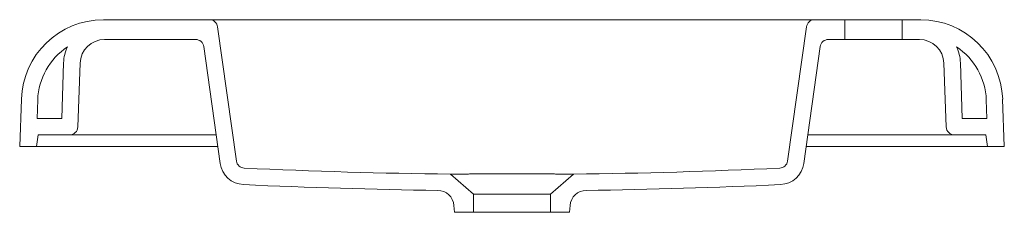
# Model space of a CAD drawing. Header units: millimetres. Extents: x 231.39 to 231.99, y 281.727 to 281.844.
import ezdxf

# ---------------------------------------------------------------- set-up
doc = ezdxf.new("R2010")
doc.units = ezdxf.units.MM
doc.layers.add('SANINDUSA', color=3, linetype='Continuous')

msp = doc.modelspace()

# ---------------------------------------------------------------- linework, layer by layer
at = {"layer": 'SANINDUSA', "linetype": 'Continuous', "lineweight": 15}
for p, q in [((231.44051, 281.84439), (231.50519, 281.84439)), ((231.50519, 281.84439), (231.51509, 281.84439)), ((231.86398, 281.84439), (231.51509, 281.84439)), ((231.86398, 281.84439), (231.87389, 281.84439)), ((231.87389, 281.84439), (231.89229, 281.84439)), ((231.89229, 281.83239), (231.89229, 281.84439)), ((231.89229, 281.84439), (231.92729, 281.84439)), ((231.92729, 281.84439), (231.92729, 281.83239)), ((231.92729, 281.84439), (231.93857, 281.84439)), ((231.52161, 281.75849), (231.51014, 281.84008)), ((231.86893, 281.84008), (231.85747, 281.75849)), ((231.44131, 281.83239), (231.49678, 281.83239)), ((231.8823, 281.83239), (231.89229, 281.83239)), ((231.89229, 281.83239), (231.92729, 281.83239)), ((231.92729, 281.83239), (231.93777, 281.83239)), ((231.50173, 281.82808), (231.51171, 281.7571)), ((231.86737, 281.7571), (231.87735, 281.82808)), ((231.41514, 281.78439), (231.41633, 281.81826)), ((231.42497, 281.77921), (231.42632, 281.81791)), ((231.95276, 281.81791), (231.95411, 281.77921)), ((231.96275, 281.81826), (231.96393, 281.78439)), ((231.38954, 281.76739), (231.39054, 281.79613)), ((231.98853, 281.79613), (231.98954, 281.76739)), ((231.40014, 281.78439), (231.40054, 281.79578)), ((231.97854, 281.79578), (231.97894, 281.78439)), ((231.40014, 281.78439), (231.41514, 281.78439)), ((231.96393, 281.78439), (231.97894, 281.78439)), ((231.39978, 281.76739), (231.40077, 281.77439)), ((231.40077, 281.77439), (231.41997, 281.77439)), ((231.41997, 281.77439), (231.42992, 281.77439)), ((231.42997, 281.77439), (231.43993, 281.77439)), ((231.43993, 281.77439), (231.50571, 281.77439)), ((231.87337, 281.77439), (231.93915, 281.77439)), ((231.93915, 281.77439), (231.94911, 281.77439)), ((231.94916, 281.77439), (231.95911, 281.77439)), ((231.95911, 281.77439), (231.97831, 281.77439)), ((231.97831, 281.77439), (231.97929, 281.76739)), ((231.38954, 281.76739), (231.39978, 281.76739)), ((231.39978, 281.76739), (231.51026, 281.76739)), ((231.86882, 281.76739), (231.97929, 281.76739)), ((231.97929, 281.76739), (231.98954, 281.76739)), ((231.66604, 281.73843), (231.65206, 281.75059)), ((231.72702, 281.75059), (231.71304, 281.73843)), ((231.71304, 281.73843), (231.66604, 281.73843)), ((231.66604, 281.72739), (231.66604, 281.73843)), ((231.71304, 281.73843), (231.71304, 281.72739)), ((231.65454, 281.72739), (231.65417, 281.73155)), ((231.7249, 281.73155), (231.72454, 281.72739)), ((231.66604, 281.72739), (231.65454, 281.72739)), ((231.71304, 281.72739), (231.66604, 281.72739)), ((231.72454, 281.72739), (231.71304, 281.72739))]:
    msp.add_line(p, q, dxfattribs=at)
for centre, radius, start, end in [((231.44051, 281.79439), 0.05, 90, 178), ((231.50519, 281.83939), 0.005, 8, 90), ((231.87389, 281.83939), 0.005, 90, 172), ((231.93857, 281.79439), 0.05, 2, 90), ((231.44131, 281.81739), 0.015, 90, 178), ((231.49678, 281.82739), 0.005, 8, 90), ((231.8823, 281.82739), 0.005, 90, 172), ((231.93777, 281.81739), 0.015, 2, 90), ((231.44051, 281.79439), 0.04, 123.20229, 178), ((231.44131, 281.81739), 0.025, 155.24191, 178), ((231.93777, 281.81739), 0.025, 2, 24.75809), ((231.93857, 281.79439), 0.04, 2, 56.79771), ((231.41997, 281.77939), 0.005, 270, 358), ((231.95911, 281.77939), 0.005, 182, 270), ((231.52656, 281.75919), 0.015, 188, 267.33077), ((231.52656, 281.75919), 0.005, 188, 267.33077), ((231.85252, 281.75919), 0.005, 272.66923, 352), ((231.85252, 281.75919), 0.015, 272.66923, 352), ((231.64421, 281.73068), 0.01, 5, 89.26243), ((231.73486, 281.73068), 0.01, 90.73757, 175)]:
    msp.add_arc(centre, radius, start, end, dxfattribs=at)
for points, knots in [([(231.50571, 281.77439), (231.50628, 281.77439), (231.50743, 281.77439), (231.50864, 281.77439), (231.50923, 281.77439), (231.50928, 281.77439)], [0, 0, 0, 0, 0.470506, 0.954255, 1, 1, 1, 1]), ([(231.8698, 281.77439), (231.87029, 281.77439), (231.87111, 281.77439), (231.87232, 281.77439), (231.87302, 281.77439), (231.87337, 281.77439)], [0, 0, 0, 0, 0.422478, 0.709785, 1, 1, 1, 1]), ([(231.65206, 281.75059), (231.65206, 281.75059), (231.6523, 281.75059), (231.65301, 281.75059), (231.65331, 281.75059), (231.65403, 281.7506), (231.65444, 281.7506), (231.65585, 281.75061), (231.65699, 281.75061), (231.6587, 281.75062), (231.65906, 281.75062), (231.65979, 281.75062), (231.66017, 281.75062), (231.66133, 281.75063), (231.66215, 281.75063), (231.66388, 281.75064), (231.66478, 281.75064), (231.6662, 281.75065), (231.66668, 281.75065), (231.66767, 281.75065), (231.66818, 281.75065), (231.67074, 281.75066), (231.6729, 281.75067), (231.67628, 281.75067), (231.67743, 281.75068), (231.6792, 281.75068), (231.6798, 281.75068), (231.681, 281.75068), (231.6816, 281.75068), (231.68462, 281.75069), (231.68706, 281.75069), (231.69202, 281.75069), (231.69446, 281.75069), (231.69807, 281.75068), (231.69927, 281.75068), (231.70163, 281.75068), (231.70279, 281.75067), (231.70618, 281.75067), (231.70833, 281.75066), (231.71089, 281.75065), (231.7114, 281.75065), (231.71239, 281.75065), (231.71287, 281.75065), (231.71429, 281.75064), (231.7152, 281.75064), (231.71692, 281.75063), (231.71774, 281.75063), (231.7189, 281.75062), (231.71928, 281.75062), (231.72001, 281.75062), (231.72037, 281.75062), (231.72208, 281.75061), (231.72323, 281.75061), (231.72463, 281.7506), (231.72504, 281.7506), (231.72558, 281.75059), (231.72575, 281.75059), (231.72605, 281.75059), (231.72618, 281.75059), (231.72678, 281.75059), (231.72702, 281.75059), (231.72702, 281.75059)], [0, 0, 0, 0, 0.0625, 0.0625, 0.09375, 0.09375, 0.125, 0.125, 0.1875, 0.1875, 0.203125, 0.203125, 0.21875, 0.21875, 0.25, 0.25, 0.28125, 0.28125, 0.296875, 0.296875, 0.3125, 0.3125, 0.375, 0.375, 0.40625, 0.40625, 0.421875, 0.421875, 0.4375, 0.4375, 0.5, 0.5, 0.5625, 0.5625, 0.59375, 0.59375, 0.625, 0.625, 0.6875, 0.6875, 0.703125, 0.703125, 0.71875, 0.71875, 0.75, 0.75, 0.78125, 0.78125, 0.796875, 0.796875, 0.8125, 0.8125, 0.875, 0.875, 0.90625, 0.90625, 0.921875, 0.921875, 0.9375, 0.9375, 1, 1, 1, 1])]:
    msp.add_open_spline(points, degree=3, knots=knots, dxfattribs=at)
for points in [[(231.52633, 281.75419), (231.56824, 281.75224), (231.61015, 281.75104), (231.65206, 281.75059)], [(231.72702, 281.75059), (231.76893, 281.75104), (231.81084, 281.75224), (231.85275, 281.75419)], [(231.52586, 281.7442), (231.56534, 281.74236), (231.60483, 281.74119), (231.64434, 281.74068)], [(231.73474, 281.74068), (231.77424, 281.74119), (231.81374, 281.74236), (231.85321, 281.7442)]]:
    msp.add_open_spline(points, degree=3, dxfattribs=at)

doc.saveas('drawing.dxf')
